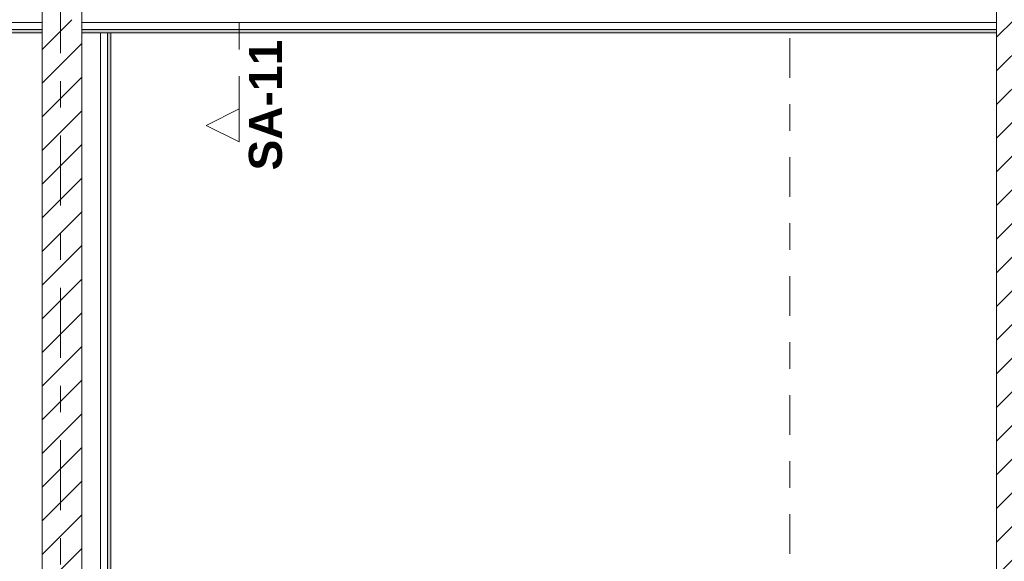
# Model space of a CAD drawing. Header units: metres. Extents: x -3.6 to 84.5, y -11 to 16.8.
# Tile 58 of 256: x 7.6 to 11.3, y 3.1 to 5.1. Entities that reach past the tile are written whole.
import ezdxf

# ---------------------------------------------------------------- set-up
doc = ezdxf.new("R2010")
doc.units = ezdxf.units.M
doc.header["$MEASUREMENT"] = 0
for name, pattern in [('Schnittlinie', [0.3, 0.15, -0.075, 0, -0.075]), ('Strichlinie doppelt', [0.546806, 0.264583, -0.105833, 0.070556, -0.105833]), ('Wipeout_Contour', [1, 0, -1])]:
    doc.linetypes.add(name, pattern=pattern)
for name, color, linetype in [('201a - Marker.Schnitt - optisch Grundriss', 7, 'Continuous'), ('203 - Marker.Schnitt - Ausbaudetail SA', 7, 'Continuous'), ('451 - Universal.Achsen Raster', 7, 'Continuous'), ('605 - Struktur.Wand Innen', 7, 'Continuous'), ('Neubau_653 - Abdeckung.TB Verkofferung', 7, 'Continuous')]:
    doc.layers.add(name, color=color, linetype=linetype)
doc.styles.add('ERSTELLTER_STIL_1', font='txt')
pattern_1 = [(45, (0, 0), (-0.01767767, 0.01767767), [0, -0.025])]
pattern_2 = [(45, (0, 0), (-0.0636396, 0.0636396), [])]

msp = doc.modelspace()

# ---------------------------------------------------------------- hatches: boundary and pattern name
at = {"layer": 'Neubau_653 - Abdeckung.TB Verkofferung', "linetype": 'Continuous', "lineweight": 0, "true_color": 0x000000}
h = msp.add_hatch(dxfattribs=at)
h.set_pattern_fill('Gips_0001', color=18, style=0, pattern_type=2)
h.set_pattern_definition(pattern_1)
h.paths.add_polyline_path([(4.21, 5.0505), (7.66, 5.0505), (7.66, 5.063), (4.21, 5.063)])
h = msp.add_hatch(dxfattribs=at)
h.set_pattern_fill('Gips_0001', color=18, style=0, pattern_type=2)
h.set_pattern_definition(pattern_1)
h.paths.add_polyline_path([(7.81, 5.0505), (11.27, 5.0505), (11.27, 5.063), (7.81, 5.063)])
h = msp.add_hatch(dxfattribs=at)
h.set_pattern_fill('Gips_0001', color=18, style=0, pattern_type=2)
h.set_pattern_definition(pattern_1)
h.paths.add_polyline_path([(7.92, 1.01), (7.92, 5.0505), (7.9075, 5.0505), (7.9075, 1.01)])

# ---------------------------------------------------------------- linework, layer by layer
at = {"layer": '201a - Marker.Schnitt - optisch Grundriss', "color": 7, "linetype": 'Schnittlinie', "lineweight": 13}
msp.add_line((10.488, 14.48), (10.488, -0.78), dxfattribs=at)
at = {"layer": '203 - Marker.Schnitt - Ausbaudetail SA', "color": 7, "linetype": 'Schnittlinie', "lineweight": 13}
msp.add_line((8.4055, 8.937), (8.4055, 4.763), dxfattribs=at)
at = {"layer": 'Neubau_653 - Abdeckung.TB Verkofferung', "color": 1, "linetype": 'Continuous', "lineweight": 9}
for p, q in [((7.66, 5.0505), (7.66, 5.805)), ((7.81, 5.0505), (7.81, 5.805)), ((11.27, 5.0505), (11.27, 5.805)), ((0.285, 5.0505), (7.66, 5.0505)), ((7.81, 5.0505), (11.27, 5.0505)), ((7.92, 1.01), (7.92, 5.0505))]:
    msp.add_line(p, q, dxfattribs=at)
at = {"layer": 'Neubau_653 - Abdeckung.TB Verkofferung', "color": 1, "linetype": 'Continuous', "lineweight": 5}
for p, q in [((7.66, 5.09), (4.21, 5.09)), ((11.27, 5.09), (7.81, 5.09)), ((7.66, 5.063), (4.21, 5.063)), ((7.66, 5.0505), (4.21, 5.0505)), ((11.27, 5.063), (7.81, 5.063)), ((11.27, 5.0505), (7.81, 5.0505)), ((7.8805, 5.0505), (7.8805, 1.01)), ((7.9075, 5.0505), (7.9075, 1.01)), ((7.92, 5.0505), (7.92, 1.01))]:
    msp.add_line(p, q, dxfattribs=at)
at = {"layer": 'Neubau_653 - Abdeckung.TB Verkofferung', "color": 1, "linetype": 'Continuous', "lineweight": 5, "flags": 128}
for points in [[(7.66, 5.19), (7.66, 5.09), (7.66, 5.063), (7.66, 5.0505)], [(7.81, 5.19), (7.81, 5.09), (7.81, 5.063), (7.81, 5.0505)], [(11.27, 5.19), (11.27, 5.09), (11.27, 5.063), (11.27, 5.0505)], [(7.92, 5.0505), (7.9075, 5.0505), (7.8805, 5.0505)]]:
    msp.add_lwpolyline(points, dxfattribs=at)

# ---------------------------------------------------------------- texts
at = {"layer": '203 - Marker.Schnitt - Ausbaudetail SA', "color": 7, "lineweight": 13, "insert": (8.5688, 5.0246), "char_height": 0.125, "attachment_point": 9, "rotation": 90, "style": 'ERSTELLTER_STIL_1'}
msp.add_mtext('\\A1;{\\pqr;\\pt0;\\fArial|b1|i0|c0|p38;SA-11}', dxfattribs=at)

# ---------------------------------------------------------------- next in the draw order: wipeouts: each hides what was drawn before it
at = {"color": 254, "linetype": 'Wipeout_Contour', "lineweight": 0, "ltscale": 28.369671}
msp.add_wipeout([(8.4055, 4.638), (8.4055, 4.763), (8.2805, 4.7005)], dxfattribs=at).dxf.layer = '203 - Marker.Schnitt - Ausbaudetail SA'
at = {"color": 254, "linetype": 'Wipeout_Contour', "lineweight": 0, "ltscale": 33.958657}
msp.add_wipeout([(7.81, 5.1), (7.66, 5.1), (7.66, 0.7), (7.81, 0.7)], dxfattribs=at).dxf.layer = '605 - Struktur.Wand Innen'
at = {"color": 254, "linetype": 'Wipeout_Contour', "lineweight": 0, "ltscale": 47.564447}
msp.add_wipeout([(11.42, 5.1), (11.27, 5.1), (11.27, 0.7), (11.42, 0.7)], dxfattribs=at).dxf.layer = '605 - Struktur.Wand Innen'

# ---------------------------------------------------------------- next in the draw order: hatches: boundary and pattern name
at = {"layer": '605 - Struktur.Wand Innen', "linetype": 'Continuous', "lineweight": 0, "true_color": 0x000000}
h = msp.add_hatch(dxfattribs=at)
h.set_pattern_fill('MW_Ziegel_0001', color=18, style=0, pattern_type=2)
h.set_pattern_definition(pattern_2)
h.paths.add_polyline_path([(7.81, 5.1), (7.66, 5.1), (7.66, 0.7), (7.81, 0.7)])
h = msp.add_hatch(dxfattribs=at)
h.set_pattern_fill('MW_Ziegel_0001', color=18, style=0, pattern_type=2)
h.set_pattern_definition(pattern_2)
h.paths.add_polyline_path([(11.42, 5.1), (11.27, 5.1), (11.27, 0.7), (11.42, 0.7)])

# ---------------------------------------------------------------- next in the draw order: linework, layer by layer
at = {"layer": '203 - Marker.Schnitt - Ausbaudetail SA', "color": 7, "linetype": 'Continuous', "lineweight": 13, "flags": 128}
msp.add_lwpolyline([(8.4055, 4.638), (8.4055, 4.763), (8.2805, 4.7005)], close=True, dxfattribs=at)
at = {"layer": '451 - Universal.Achsen Raster', "color": 160, "linetype": 'Strichlinie doppelt', "lineweight": 9, "true_color": 0x3232ff}
msp.add_line((7.73, -10.585), (7.73, 16.355), dxfattribs=at)
at = {"layer": '605 - Struktur.Wand Innen', "color": 7, "linetype": 'Continuous', "lineweight": 18, "flags": 128}
for points in [[(7.66, 5.1), (7.66, 0.7)], [(7.81, 0.7), (7.81, 5.1)], [(11.27, 5.1), (11.27, 0.7)]]:
    msp.add_lwpolyline(points, dxfattribs=at)
at = {"layer": 'Neubau_653 - Abdeckung.TB Verkofferung', "color": 1, "linetype": 'Continuous', "lineweight": 9}
for p in [(7.81, 1.01), (7.92, 5.0505)]:
    msp.add_line(p, (7.81, 5.0505), dxfattribs=at)

doc.saveas('drawing.dxf')
